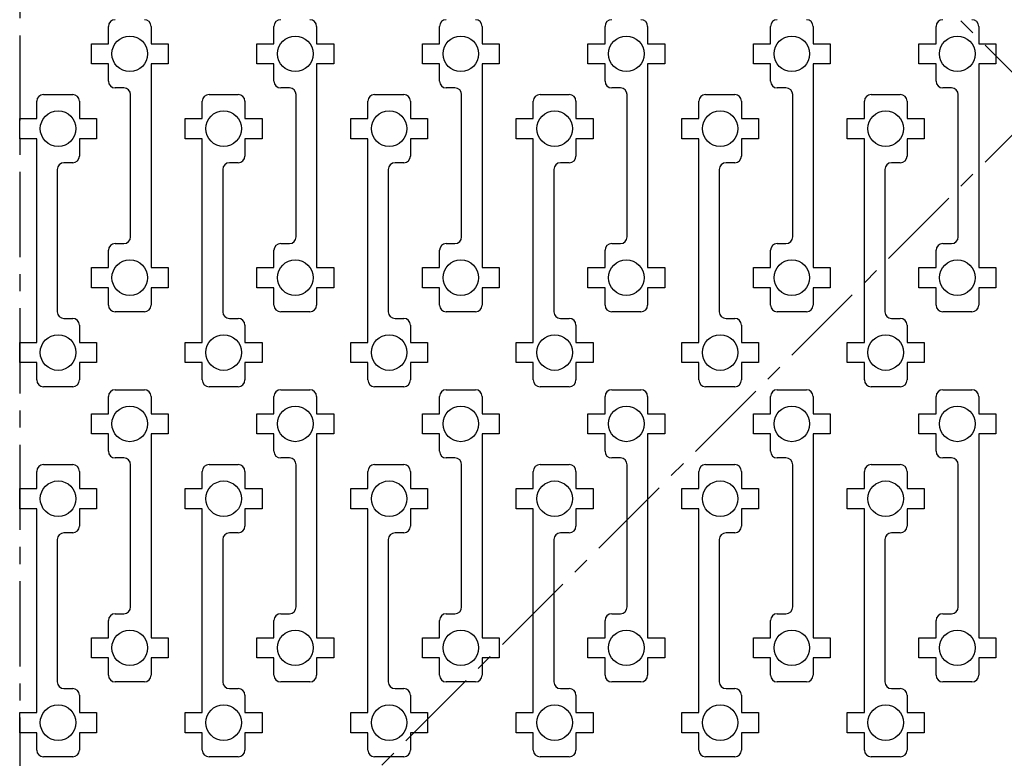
# Model space of a CAD drawing. Header units: inches. Extents: x -6 to 6, y -6.6 to 6.
# Tile 2 of 5: x -6 to -0.2, y -3.8 to 0.5. Entities that reach past the tile are written whole.
import ezdxf

# ---------------------------------------------------------------- set-up
doc = ezdxf.new("R2010")
doc.units = ezdxf.units.IN
doc.header["$MEASUREMENT"] = 0
doc.linetypes.add('CENTERX2', pattern=[0.8, 0.5, -0.1, 0.1, -0.1])

msp = doc.modelspace()

# ---------------------------------------------------------------- linework, layer by layer
at = {"color": 7, "linetype": 'CENTERX2'}
for p, q in [((-6, 6), (-6, -6)), ((-6, 6), (6, -6)), ((-6, -6), (6, 6))]:
    msp.add_line(p, q, dxfattribs=at)
at = {"color": 7, "linetype": 'Continuous', "lineweight": 25}
for p, q in [((-5.48, 0.3509), (-5.48, 0.4525)), ((-5.23, 0.4525), (-5.23, 0.3509)), ((-4.51, 0.3509), (-4.51, 0.4525)), ((-4.26, 0.4525), (-4.26, 0.3509)), ((-3.54, 0.3509), (-3.54, 0.4525)), ((-3.29, 0.4525), (-3.29, 0.3509)), ((-2.57, 0.3509), (-2.57, 0.4525)), ((-2.32, 0.4525), (-2.32, 0.3509)), ((-1.6, 0.3509), (-1.6, 0.4525)), ((-1.35, 0.4525), (-1.35, 0.3509)), ((-0.63, 0.3509), (-0.63, 0.4525)), ((-0.38, 0.4525), (-0.38, 0.3509)), ((-5.58, 0.2328), (-5.58, 0.3509)), ((-5.58, 0.3509), (-5.48, 0.3509)), ((-5.23, 0.3509), (-5.13, 0.3509)), ((-5.13, 0.3509), (-5.13, 0.2328)), ((-4.61, 0.2328), (-4.61, 0.3509)), ((-4.61, 0.3509), (-4.51, 0.3509)), ((-4.26, 0.3509), (-4.16, 0.3509)), ((-4.16, 0.3509), (-4.16, 0.2328)), ((-3.64, 0.2328), (-3.64, 0.3509)), ((-3.64, 0.3509), (-3.54, 0.3509)), ((-3.29, 0.3509), (-3.19, 0.3509)), ((-3.19, 0.3509), (-3.19, 0.2328)), ((-2.67, 0.2328), (-2.67, 0.3509)), ((-2.67, 0.3509), (-2.57, 0.3509)), ((-2.32, 0.3509), (-2.22, 0.3509)), ((-2.22, 0.3509), (-2.22, 0.2328)), ((-1.7, 0.2328), (-1.7, 0.3509)), ((-1.7, 0.3509), (-1.6, 0.3509)), ((-1.35, 0.3509), (-1.25, 0.3509)), ((-1.25, 0.3509), (-1.25, 0.2328)), ((-0.73, 0.2328), (-0.73, 0.3509)), ((-0.73, 0.3509), (-0.63, 0.3509)), ((-0.38, 0.3509), (-0.28, 0.3509)), ((-0.28, 0.3509), (-0.28, 0.2328)), ((-5.48, 0.2328), (-5.58, 0.2328)), ((-5.48, 0.1313), (-5.48, 0.2328)), ((-5.13, 0.2328), (-5.23, 0.2328)), ((-5.23, 0.2328), (-5.23, -0.9621)), ((-4.51, 0.2328), (-4.61, 0.2328)), ((-4.51, 0.1313), (-4.51, 0.2328)), ((-4.16, 0.2328), (-4.26, 0.2328)), ((-4.26, 0.2328), (-4.26, -0.9621)), ((-3.54, 0.2328), (-3.64, 0.2328)), ((-3.54, 0.1313), (-3.54, 0.2328)), ((-3.19, 0.2328), (-3.29, 0.2328)), ((-3.29, 0.2328), (-3.29, -0.9621)), ((-2.57, 0.2328), (-2.67, 0.2328)), ((-2.57, 0.1313), (-2.57, 0.2328)), ((-2.22, 0.2328), (-2.32, 0.2328)), ((-2.32, 0.2328), (-2.32, -0.9621)), ((-1.6, 0.2328), (-1.7, 0.2328)), ((-1.6, 0.1313), (-1.6, 0.2328)), ((-1.25, 0.2328), (-1.35, 0.2328)), ((-1.35, 0.2328), (-1.35, -0.9621)), ((-0.63, 0.2328), (-0.73, 0.2328)), ((-0.63, 0.1313), (-0.63, 0.2328)), ((-0.28, 0.2328), (-0.38, 0.2328)), ((-0.38, 0.2328), (-0.38, -0.9621)), ((-5.3894, 0.0919), (-5.4406, 0.0919)), ((-4.4194, 0.0919), (-4.4706, 0.0919)), ((-3.4494, 0.0919), (-3.5006, 0.0919)), ((-2.4794, 0.0919), (-2.5306, 0.0919)), ((-1.5094, 0.0919), (-1.5606, 0.0919)), ((-0.5394, 0.0919), (-0.5906, 0.0919)), ((-5.9, -0.0879), (-5.9, 0.0136)), ((-5.8606, 0.053), (-5.6894, 0.053)), ((-5.65, 0.0136), (-5.65, -0.0879)), ((-5.35, -0.7817), (-5.35, 0.0525)), ((-4.93, -0.0879), (-4.93, 0.0136)), ((-4.8906, 0.053), (-4.7194, 0.053)), ((-4.68, 0.0136), (-4.68, -0.0879)), ((-4.38, -0.7817), (-4.38, 0.0525)), ((-3.96, -0.0879), (-3.96, 0.0136)), ((-3.9206, 0.053), (-3.7494, 0.053)), ((-3.71, 0.0136), (-3.71, -0.0879)), ((-3.41, -0.7817), (-3.41, 0.0525)), ((-2.99, -0.0879), (-2.99, 0.0136)), ((-2.9506, 0.053), (-2.7794, 0.053)), ((-2.74, 0.0136), (-2.74, -0.0879)), ((-2.44, -0.7817), (-2.44, 0.0525)), ((-2.02, -0.0879), (-2.02, 0.0136)), ((-1.9806, 0.053), (-1.8094, 0.053)), ((-1.77, 0.0136), (-1.77, -0.0879)), ((-1.47, -0.7817), (-1.47, 0.0525)), ((-1.05, -0.0879), (-1.05, 0.0136)), ((-1.0106, 0.053), (-0.8394, 0.053)), ((-0.8, 0.0136), (-0.8, -0.0879)), ((-0.5, -0.7817), (-0.5, 0.0525)), ((-6, -0.2061), (-6, -0.0879)), ((-6, -0.0879), (-5.9, -0.0879)), ((-5.65, -0.0879), (-5.55, -0.0879)), ((-5.55, -0.0879), (-5.55, -0.2061)), ((-5.03, -0.2061), (-5.03, -0.0879)), ((-5.03, -0.0879), (-4.93, -0.0879)), ((-4.68, -0.0879), (-4.58, -0.0879)), ((-4.58, -0.0879), (-4.58, -0.2061)), ((-4.06, -0.2061), (-4.06, -0.0879)), ((-4.06, -0.0879), (-3.96, -0.0879)), ((-3.71, -0.0879), (-3.61, -0.0879)), ((-3.61, -0.0879), (-3.61, -0.2061)), ((-3.09, -0.2061), (-3.09, -0.0879)), ((-3.09, -0.0879), (-2.99, -0.0879)), ((-2.74, -0.0879), (-2.64, -0.0879)), ((-2.64, -0.0879), (-2.64, -0.2061)), ((-2.12, -0.2061), (-2.12, -0.0879)), ((-2.12, -0.0879), (-2.02, -0.0879)), ((-1.77, -0.0879), (-1.67, -0.0879)), ((-1.67, -0.0879), (-1.67, -0.2061)), ((-1.15, -0.2061), (-1.15, -0.0879)), ((-1.15, -0.0879), (-1.05, -0.0879)), ((-0.8, -0.0879), (-0.7, -0.0879)), ((-0.7, -0.0879), (-0.7, -0.2061)), ((-5.9, -0.2061), (-6, -0.2061)), ((-5.9, -1.4009), (-5.9, -0.2061)), ((-5.55, -0.2061), (-5.65, -0.2061)), ((-5.65, -0.2061), (-5.65, -0.3076)), ((-4.93, -0.2061), (-5.03, -0.2061)), ((-4.93, -1.4009), (-4.93, -0.2061)), ((-4.58, -0.2061), (-4.68, -0.2061)), ((-4.68, -0.2061), (-4.68, -0.3076)), ((-3.96, -0.2061), (-4.06, -0.2061)), ((-3.96, -1.4009), (-3.96, -0.2061)), ((-3.61, -0.2061), (-3.71, -0.2061)), ((-3.71, -0.2061), (-3.71, -0.3076)), ((-2.99, -0.2061), (-3.09, -0.2061)), ((-2.99, -1.4009), (-2.99, -0.2061)), ((-2.64, -0.2061), (-2.74, -0.2061)), ((-2.74, -0.2061), (-2.74, -0.3076)), ((-2.02, -0.2061), (-2.12, -0.2061)), ((-2.02, -1.4009), (-2.02, -0.2061)), ((-1.67, -0.2061), (-1.77, -0.2061)), ((-1.77, -0.2061), (-1.77, -0.3076)), ((-1.05, -0.2061), (-1.15, -0.2061)), ((-1.05, -1.4009), (-1.05, -0.2061)), ((-0.7, -0.2061), (-0.8, -0.2061)), ((-0.8, -0.2061), (-0.8, -0.3076)), ((-5.78, -0.3864), (-5.78, -1.2206)), ((-5.6894, -0.347), (-5.7406, -0.347)), ((-4.81, -0.3864), (-4.81, -1.2206)), ((-4.7194, -0.347), (-4.7706, -0.347)), ((-3.84, -0.3864), (-3.84, -1.2206)), ((-3.7494, -0.347), (-3.8006, -0.347)), ((-2.87, -0.3864), (-2.87, -1.2206)), ((-2.7794, -0.347), (-2.8306, -0.347)), ((-1.9, -0.3864), (-1.9, -1.2206)), ((-1.8094, -0.347), (-1.8606, -0.347)), ((-0.93, -0.3864), (-0.93, -1.2206)), ((-0.8394, -0.347), (-0.8906, -0.347)), ((-5.48, -0.9621), (-5.48, -0.8605)), ((-5.4406, -0.8211), (-5.3894, -0.8211)), ((-4.51, -0.9621), (-4.51, -0.8605)), ((-4.4706, -0.8211), (-4.4194, -0.8211)), ((-3.54, -0.9621), (-3.54, -0.8605)), ((-3.5006, -0.8211), (-3.4494, -0.8211)), ((-2.57, -0.9621), (-2.57, -0.8605)), ((-2.5306, -0.8211), (-2.4794, -0.8211)), ((-1.6, -0.9621), (-1.6, -0.8605)), ((-1.5606, -0.8211), (-1.5094, -0.8211)), ((-0.63, -0.9621), (-0.63, -0.8605)), ((-0.5906, -0.8211), (-0.5394, -0.8211)), ((-5.58, -1.0802), (-5.58, -0.9621)), ((-5.58, -0.9621), (-5.48, -0.9621)), ((-5.23, -0.9621), (-5.13, -0.9621)), ((-5.13, -0.9621), (-5.13, -1.0802)), ((-4.61, -1.0802), (-4.61, -0.9621)), ((-4.61, -0.9621), (-4.51, -0.9621)), ((-4.26, -0.9621), (-4.16, -0.9621)), ((-4.16, -0.9621), (-4.16, -1.0802)), ((-3.64, -1.0802), (-3.64, -0.9621)), ((-3.64, -0.9621), (-3.54, -0.9621)), ((-3.29, -0.9621), (-3.19, -0.9621)), ((-3.19, -0.9621), (-3.19, -1.0802)), ((-2.67, -1.0802), (-2.67, -0.9621)), ((-2.67, -0.9621), (-2.57, -0.9621)), ((-2.32, -0.9621), (-2.22, -0.9621)), ((-2.22, -0.9621), (-2.22, -1.0802)), ((-1.7, -1.0802), (-1.7, -0.9621)), ((-1.7, -0.9621), (-1.6, -0.9621)), ((-1.35, -0.9621), (-1.25, -0.9621)), ((-1.25, -0.9621), (-1.25, -1.0802)), ((-0.73, -1.0802), (-0.73, -0.9621)), ((-0.73, -0.9621), (-0.63, -0.9621)), ((-0.38, -0.9621), (-0.28, -0.9621)), ((-0.28, -0.9621), (-0.28, -1.0802)), ((-5.48, -1.0802), (-5.58, -1.0802)), ((-5.48, -1.1817), (-5.48, -1.0802)), ((-5.13, -1.0802), (-5.23, -1.0802)), ((-5.23, -1.0802), (-5.23, -1.1817)), ((-4.51, -1.0802), (-4.61, -1.0802)), ((-4.51, -1.1817), (-4.51, -1.0802)), ((-4.16, -1.0802), (-4.26, -1.0802)), ((-4.26, -1.0802), (-4.26, -1.1817)), ((-3.54, -1.0802), (-3.64, -1.0802)), ((-3.54, -1.1817), (-3.54, -1.0802)), ((-3.19, -1.0802), (-3.29, -1.0802)), ((-3.29, -1.0802), (-3.29, -1.1817)), ((-2.57, -1.0802), (-2.67, -1.0802)), ((-2.57, -1.1817), (-2.57, -1.0802)), ((-2.22, -1.0802), (-2.32, -1.0802)), ((-2.32, -1.0802), (-2.32, -1.1817)), ((-1.6, -1.0802), (-1.7, -1.0802)), ((-1.6, -1.1817), (-1.6, -1.0802)), ((-1.25, -1.0802), (-1.35, -1.0802)), ((-1.35, -1.0802), (-1.35, -1.1817)), ((-0.63, -1.0802), (-0.73, -1.0802)), ((-0.63, -1.1817), (-0.63, -1.0802)), ((-0.28, -1.0802), (-0.38, -1.0802)), ((-0.38, -1.0802), (-0.38, -1.1817)), ((-5.7406, -1.26), (-5.6894, -1.26)), ((-5.2694, -1.2211), (-5.4406, -1.2211)), ((-4.7706, -1.26), (-4.7194, -1.26)), ((-4.2994, -1.2211), (-4.4706, -1.2211)), ((-3.8006, -1.26), (-3.7494, -1.26)), ((-3.3294, -1.2211), (-3.5006, -1.2211)), ((-2.8306, -1.26), (-2.7794, -1.26)), ((-2.3594, -1.2211), (-2.5306, -1.2211)), ((-1.8606, -1.26), (-1.8094, -1.26)), ((-1.3894, -1.2211), (-1.5606, -1.2211)), ((-0.8906, -1.26), (-0.8394, -1.26)), ((-0.4194, -1.2211), (-0.5906, -1.2211)), ((-5.65, -1.2994), (-5.65, -1.4009)), ((-4.68, -1.2994), (-4.68, -1.4009)), ((-3.71, -1.2994), (-3.71, -1.4009)), ((-2.74, -1.2994), (-2.74, -1.4009)), ((-1.77, -1.2994), (-1.77, -1.4009)), ((-0.8, -1.2994), (-0.8, -1.4009)), ((-6, -1.5191), (-6, -1.4009)), ((-6, -1.4009), (-5.9, -1.4009)), ((-5.65, -1.4009), (-5.55, -1.4009)), ((-5.55, -1.4009), (-5.55, -1.5191)), ((-5.03, -1.5191), (-5.03, -1.4009)), ((-5.03, -1.4009), (-4.93, -1.4009)), ((-4.68, -1.4009), (-4.58, -1.4009)), ((-4.58, -1.4009), (-4.58, -1.5191)), ((-4.06, -1.5191), (-4.06, -1.4009)), ((-4.06, -1.4009), (-3.96, -1.4009)), ((-3.71, -1.4009), (-3.61, -1.4009)), ((-3.61, -1.4009), (-3.61, -1.5191)), ((-3.09, -1.5191), (-3.09, -1.4009)), ((-3.09, -1.4009), (-2.99, -1.4009)), ((-2.74, -1.4009), (-2.64, -1.4009)), ((-2.64, -1.4009), (-2.64, -1.5191)), ((-2.12, -1.5191), (-2.12, -1.4009)), ((-2.12, -1.4009), (-2.02, -1.4009)), ((-1.77, -1.4009), (-1.67, -1.4009)), ((-1.67, -1.4009), (-1.67, -1.5191)), ((-1.15, -1.5191), (-1.15, -1.4009)), ((-1.15, -1.4009), (-1.05, -1.4009)), ((-0.8, -1.4009), (-0.7, -1.4009)), ((-0.7, -1.4009), (-0.7, -1.5191)), ((-5.9, -1.5191), (-6, -1.5191)), ((-5.9, -1.6206), (-5.9, -1.5191)), ((-5.55, -1.5191), (-5.65, -1.5191)), ((-5.65, -1.5191), (-5.65, -1.6206)), ((-4.93, -1.5191), (-5.03, -1.5191)), ((-4.93, -1.6206), (-4.93, -1.5191)), ((-4.58, -1.5191), (-4.68, -1.5191)), ((-4.68, -1.5191), (-4.68, -1.6206)), ((-3.96, -1.5191), (-4.06, -1.5191)), ((-3.96, -1.6206), (-3.96, -1.5191)), ((-3.61, -1.5191), (-3.71, -1.5191)), ((-3.71, -1.5191), (-3.71, -1.6206)), ((-2.99, -1.5191), (-3.09, -1.5191)), ((-2.99, -1.6206), (-2.99, -1.5191)), ((-2.64, -1.5191), (-2.74, -1.5191)), ((-2.74, -1.5191), (-2.74, -1.6206)), ((-2.02, -1.5191), (-2.12, -1.5191)), ((-2.02, -1.6206), (-2.02, -1.5191)), ((-1.67, -1.5191), (-1.77, -1.5191)), ((-1.77, -1.5191), (-1.77, -1.6206)), ((-1.05, -1.5191), (-1.15, -1.5191)), ((-1.05, -1.6206), (-1.05, -1.5191)), ((-0.7, -1.5191), (-0.8, -1.5191)), ((-0.8, -1.5191), (-0.8, -1.6206)), ((-5.6894, -1.66), (-5.8606, -1.66)), ((-4.7194, -1.66), (-4.8906, -1.66)), ((-3.7494, -1.66), (-3.9206, -1.66)), ((-2.7794, -1.66), (-2.9506, -1.66)), ((-1.8094, -1.66), (-1.9806, -1.66)), ((-0.8394, -1.66), (-1.0106, -1.66)), ((-5.48, -1.8191), (-5.48, -1.7175)), ((-5.4406, -1.6781), (-5.2694, -1.6781)), ((-5.23, -1.7175), (-5.23, -1.8191)), ((-4.51, -1.8191), (-4.51, -1.7175)), ((-4.4706, -1.6781), (-4.2994, -1.6781)), ((-4.26, -1.7175), (-4.26, -1.8191)), ((-3.54, -1.8191), (-3.54, -1.7175)), ((-3.5006, -1.6781), (-3.3294, -1.6781)), ((-3.29, -1.7175), (-3.29, -1.8191)), ((-2.57, -1.8191), (-2.57, -1.7175)), ((-2.5306, -1.6781), (-2.3594, -1.6781)), ((-2.32, -1.7175), (-2.32, -1.8191)), ((-1.6, -1.8191), (-1.6, -1.7175)), ((-1.5606, -1.6781), (-1.3894, -1.6781)), ((-1.35, -1.7175), (-1.35, -1.8191)), ((-0.63, -1.8191), (-0.63, -1.7175)), ((-0.5906, -1.6781), (-0.4194, -1.6781)), ((-0.38, -1.7175), (-0.38, -1.8191)), ((-5.58, -1.9372), (-5.58, -1.8191)), ((-5.58, -1.8191), (-5.48, -1.8191)), ((-5.23, -1.8191), (-5.13, -1.8191)), ((-5.13, -1.8191), (-5.13, -1.9372)), ((-4.61, -1.9372), (-4.61, -1.8191)), ((-4.61, -1.8191), (-4.51, -1.8191)), ((-4.26, -1.8191), (-4.16, -1.8191)), ((-4.16, -1.8191), (-4.16, -1.9372)), ((-3.64, -1.9372), (-3.64, -1.8191)), ((-3.64, -1.8191), (-3.54, -1.8191)), ((-3.29, -1.8191), (-3.19, -1.8191)), ((-3.19, -1.8191), (-3.19, -1.9372)), ((-2.67, -1.9372), (-2.67, -1.8191)), ((-2.67, -1.8191), (-2.57, -1.8191)), ((-2.32, -1.8191), (-2.22, -1.8191)), ((-2.22, -1.8191), (-2.22, -1.9372)), ((-1.7, -1.9372), (-1.7, -1.8191)), ((-1.7, -1.8191), (-1.6, -1.8191)), ((-1.35, -1.8191), (-1.25, -1.8191)), ((-1.25, -1.8191), (-1.25, -1.9372)), ((-0.73, -1.9372), (-0.73, -1.8191)), ((-0.73, -1.8191), (-0.63, -1.8191)), ((-0.38, -1.8191), (-0.28, -1.8191)), ((-0.28, -1.8191), (-0.28, -1.9372)), ((-5.48, -1.9372), (-5.58, -1.9372)), ((-5.48, -2.0387), (-5.48, -1.9372)), ((-5.13, -1.9372), (-5.23, -1.9372)), ((-5.23, -1.9372), (-5.23, -3.1321)), ((-4.51, -1.9372), (-4.61, -1.9372)), ((-4.51, -2.0387), (-4.51, -1.9372)), ((-4.16, -1.9372), (-4.26, -1.9372)), ((-4.26, -1.9372), (-4.26, -3.1321)), ((-3.54, -1.9372), (-3.64, -1.9372)), ((-3.54, -2.0387), (-3.54, -1.9372)), ((-3.19, -1.9372), (-3.29, -1.9372)), ((-3.29, -1.9372), (-3.29, -3.1321)), ((-2.57, -1.9372), (-2.67, -1.9372)), ((-2.57, -2.0387), (-2.57, -1.9372)), ((-2.22, -1.9372), (-2.32, -1.9372)), ((-2.32, -1.9372), (-2.32, -3.1321)), ((-1.6, -1.9372), (-1.7, -1.9372)), ((-1.6, -2.0387), (-1.6, -1.9372)), ((-1.25, -1.9372), (-1.35, -1.9372)), ((-1.35, -1.9372), (-1.35, -3.1321)), ((-0.63, -1.9372), (-0.73, -1.9372)), ((-0.63, -2.0387), (-0.63, -1.9372)), ((-0.28, -1.9372), (-0.38, -1.9372)), ((-0.38, -1.9372), (-0.38, -3.1321)), ((-5.8606, -2.117), (-5.6894, -2.117)), ((-5.3894, -2.0781), (-5.4406, -2.0781)), ((-5.35, -2.9517), (-5.35, -2.1175)), ((-4.8906, -2.117), (-4.7194, -2.117)), ((-4.4194, -2.0781), (-4.4706, -2.0781)), ((-4.38, -2.9517), (-4.38, -2.1175)), ((-3.9206, -2.117), (-3.7494, -2.117)), ((-3.4494, -2.0781), (-3.5006, -2.0781)), ((-3.41, -2.9517), (-3.41, -2.1175)), ((-2.9506, -2.117), (-2.7794, -2.117)), ((-2.4794, -2.0781), (-2.5306, -2.0781)), ((-2.44, -2.9517), (-2.44, -2.1175)), ((-1.9806, -2.117), (-1.8094, -2.117)), ((-1.5094, -2.0781), (-1.5606, -2.0781)), ((-1.47, -2.9517), (-1.47, -2.1175)), ((-1.0106, -2.117), (-0.8394, -2.117)), ((-0.5394, -2.0781), (-0.5906, -2.0781)), ((-0.5, -2.9517), (-0.5, -2.1175)), ((-5.9, -2.2579), (-5.9, -2.1564)), ((-5.65, -2.1564), (-5.65, -2.2579)), ((-4.93, -2.2579), (-4.93, -2.1564)), ((-4.68, -2.1564), (-4.68, -2.2579)), ((-3.96, -2.2579), (-3.96, -2.1564)), ((-3.71, -2.1564), (-3.71, -2.2579)), ((-2.99, -2.2579), (-2.99, -2.1564)), ((-2.74, -2.1564), (-2.74, -2.2579)), ((-2.02, -2.2579), (-2.02, -2.1564)), ((-1.77, -2.1564), (-1.77, -2.2579)), ((-1.05, -2.2579), (-1.05, -2.1564)), ((-0.8, -2.1564), (-0.8, -2.2579)), ((-6, -2.3761), (-6, -2.2579)), ((-6, -2.2579), (-5.9, -2.2579)), ((-5.65, -2.2579), (-5.55, -2.2579)), ((-5.55, -2.2579), (-5.55, -2.3761)), ((-5.03, -2.3761), (-5.03, -2.2579)), ((-5.03, -2.2579), (-4.93, -2.2579)), ((-4.68, -2.2579), (-4.58, -2.2579)), ((-4.58, -2.2579), (-4.58, -2.3761)), ((-4.06, -2.3761), (-4.06, -2.2579)), ((-4.06, -2.2579), (-3.96, -2.2579)), ((-3.71, -2.2579), (-3.61, -2.2579)), ((-3.61, -2.2579), (-3.61, -2.3761)), ((-3.09, -2.3761), (-3.09, -2.2579)), ((-3.09, -2.2579), (-2.99, -2.2579)), ((-2.74, -2.2579), (-2.64, -2.2579)), ((-2.64, -2.2579), (-2.64, -2.3761)), ((-2.12, -2.3761), (-2.12, -2.2579)), ((-2.12, -2.2579), (-2.02, -2.2579)), ((-1.77, -2.2579), (-1.67, -2.2579)), ((-1.67, -2.2579), (-1.67, -2.3761)), ((-1.15, -2.3761), (-1.15, -2.2579)), ((-1.15, -2.2579), (-1.05, -2.2579)), ((-0.8, -2.2579), (-0.7, -2.2579)), ((-0.7, -2.2579), (-0.7, -2.3761)), ((-5.9, -2.3761), (-6, -2.3761)), ((-5.9, -3.5709), (-5.9, -2.3761)), ((-5.55, -2.3761), (-5.65, -2.3761)), ((-5.65, -2.3761), (-5.65, -2.4776)), ((-4.93, -2.3761), (-5.03, -2.3761)), ((-4.93, -3.5709), (-4.93, -2.3761)), ((-4.58, -2.3761), (-4.68, -2.3761)), ((-4.68, -2.3761), (-4.68, -2.4776)), ((-3.96, -2.3761), (-4.06, -2.3761)), ((-3.96, -3.5709), (-3.96, -2.3761)), ((-3.61, -2.3761), (-3.71, -2.3761)), ((-3.71, -2.3761), (-3.71, -2.4776)), ((-2.99, -2.3761), (-3.09, -2.3761)), ((-2.99, -3.5709), (-2.99, -2.3761)), ((-2.64, -2.3761), (-2.74, -2.3761)), ((-2.74, -2.3761), (-2.74, -2.4776)), ((-2.02, -2.3761), (-2.12, -2.3761)), ((-2.02, -3.5709), (-2.02, -2.3761)), ((-1.67, -2.3761), (-1.77, -2.3761)), ((-1.77, -2.3761), (-1.77, -2.4776)), ((-1.05, -2.3761), (-1.15, -2.3761)), ((-1.05, -3.5709), (-1.05, -2.3761)), ((-0.7, -2.3761), (-0.8, -2.3761)), ((-0.8, -2.3761), (-0.8, -2.4776)), ((-5.6894, -2.517), (-5.7406, -2.517)), ((-4.7194, -2.517), (-4.7706, -2.517)), ((-3.7494, -2.517), (-3.8006, -2.517)), ((-2.7794, -2.517), (-2.8306, -2.517)), ((-1.8094, -2.517), (-1.8606, -2.517)), ((-0.8394, -2.517), (-0.8906, -2.517)), ((-5.78, -2.5564), (-5.78, -3.3906)), ((-4.81, -2.5564), (-4.81, -3.3906)), ((-3.84, -2.5564), (-3.84, -3.3906)), ((-2.87, -2.5564), (-2.87, -3.3906)), ((-1.9, -2.5564), (-1.9, -3.3906)), ((-0.93, -2.5564), (-0.93, -3.3906)), ((-5.4406, -2.9911), (-5.3894, -2.9911)), ((-4.4706, -2.9911), (-4.4194, -2.9911)), ((-3.5006, -2.9911), (-3.4494, -2.9911)), ((-2.5306, -2.9911), (-2.4794, -2.9911)), ((-1.5606, -2.9911), (-1.5094, -2.9911)), ((-0.5906, -2.9911), (-0.5394, -2.9911)), ((-5.48, -3.1321), (-5.48, -3.0305)), ((-4.51, -3.1321), (-4.51, -3.0305)), ((-3.54, -3.1321), (-3.54, -3.0305)), ((-2.57, -3.1321), (-2.57, -3.0305)), ((-1.6, -3.1321), (-1.6, -3.0305)), ((-0.63, -3.1321), (-0.63, -3.0305)), ((-5.58, -3.2502), (-5.58, -3.1321)), ((-5.58, -3.1321), (-5.48, -3.1321)), ((-5.23, -3.1321), (-5.13, -3.1321)), ((-5.13, -3.1321), (-5.13, -3.2502)), ((-4.61, -3.2502), (-4.61, -3.1321)), ((-4.61, -3.1321), (-4.51, -3.1321)), ((-4.26, -3.1321), (-4.16, -3.1321)), ((-4.16, -3.1321), (-4.16, -3.2502)), ((-3.64, -3.2502), (-3.64, -3.1321)), ((-3.64, -3.1321), (-3.54, -3.1321)), ((-3.29, -3.1321), (-3.19, -3.1321)), ((-3.19, -3.1321), (-3.19, -3.2502)), ((-2.67, -3.2502), (-2.67, -3.1321)), ((-2.67, -3.1321), (-2.57, -3.1321)), ((-2.32, -3.1321), (-2.22, -3.1321)), ((-2.22, -3.1321), (-2.22, -3.2502)), ((-1.7, -3.2502), (-1.7, -3.1321)), ((-1.7, -3.1321), (-1.6, -3.1321)), ((-1.35, -3.1321), (-1.25, -3.1321)), ((-1.25, -3.1321), (-1.25, -3.2502)), ((-0.73, -3.2502), (-0.73, -3.1321)), ((-0.73, -3.1321), (-0.63, -3.1321)), ((-0.38, -3.1321), (-0.28, -3.1321)), ((-0.28, -3.1321), (-0.28, -3.2502)), ((-5.48, -3.2502), (-5.58, -3.2502)), ((-5.48, -3.3517), (-5.48, -3.2502)), ((-5.13, -3.2502), (-5.23, -3.2502)), ((-5.23, -3.2502), (-5.23, -3.3517)), ((-4.51, -3.2502), (-4.61, -3.2502)), ((-4.51, -3.3517), (-4.51, -3.2502)), ((-4.16, -3.2502), (-4.26, -3.2502)), ((-4.26, -3.2502), (-4.26, -3.3517)), ((-3.54, -3.2502), (-3.64, -3.2502)), ((-3.54, -3.3517), (-3.54, -3.2502)), ((-3.19, -3.2502), (-3.29, -3.2502)), ((-3.29, -3.2502), (-3.29, -3.3517)), ((-2.57, -3.2502), (-2.67, -3.2502)), ((-2.57, -3.3517), (-2.57, -3.2502)), ((-2.22, -3.2502), (-2.32, -3.2502)), ((-2.32, -3.2502), (-2.32, -3.3517)), ((-1.6, -3.2502), (-1.7, -3.2502)), ((-1.6, -3.3517), (-1.6, -3.2502)), ((-1.25, -3.2502), (-1.35, -3.2502)), ((-1.35, -3.2502), (-1.35, -3.3517)), ((-0.63, -3.2502), (-0.73, -3.2502)), ((-0.63, -3.3517), (-0.63, -3.2502)), ((-0.28, -3.2502), (-0.38, -3.2502)), ((-0.38, -3.2502), (-0.38, -3.3517)), ((-5.2694, -3.3911), (-5.4406, -3.3911)), ((-4.2994, -3.3911), (-4.4706, -3.3911)), ((-3.3294, -3.3911), (-3.5006, -3.3911)), ((-2.3594, -3.3911), (-2.5306, -3.3911)), ((-1.3894, -3.3911), (-1.5606, -3.3911)), ((-0.4194, -3.3911), (-0.5906, -3.3911)), ((-5.7406, -3.43), (-5.6894, -3.43)), ((-4.7706, -3.43), (-4.7194, -3.43)), ((-3.8006, -3.43), (-3.7494, -3.43)), ((-2.8306, -3.43), (-2.7794, -3.43)), ((-1.8606, -3.43), (-1.8094, -3.43)), ((-0.8906, -3.43), (-0.8394, -3.43)), ((-5.65, -3.4694), (-5.65, -3.5709)), ((-4.68, -3.4694), (-4.68, -3.5709)), ((-3.71, -3.4694), (-3.71, -3.5709)), ((-2.74, -3.4694), (-2.74, -3.5709)), ((-1.77, -3.4694), (-1.77, -3.5709)), ((-0.8, -3.4694), (-0.8, -3.5709)), ((-6, -3.6891), (-6, -3.5709)), ((-6, -3.5709), (-5.9, -3.5709)), ((-5.65, -3.5709), (-5.55, -3.5709)), ((-5.55, -3.5709), (-5.55, -3.6891)), ((-5.03, -3.6891), (-5.03, -3.5709)), ((-5.03, -3.5709), (-4.93, -3.5709)), ((-4.68, -3.5709), (-4.58, -3.5709)), ((-4.58, -3.5709), (-4.58, -3.6891)), ((-4.06, -3.6891), (-4.06, -3.5709)), ((-4.06, -3.5709), (-3.96, -3.5709)), ((-3.71, -3.5709), (-3.61, -3.5709)), ((-3.61, -3.5709), (-3.61, -3.6891)), ((-3.09, -3.6891), (-3.09, -3.5709)), ((-3.09, -3.5709), (-2.99, -3.5709)), ((-2.74, -3.5709), (-2.64, -3.5709)), ((-2.64, -3.5709), (-2.64, -3.6891)), ((-2.12, -3.6891), (-2.12, -3.5709)), ((-2.12, -3.5709), (-2.02, -3.5709)), ((-1.77, -3.5709), (-1.67, -3.5709)), ((-1.67, -3.5709), (-1.67, -3.6891)), ((-1.15, -3.6891), (-1.15, -3.5709)), ((-1.15, -3.5709), (-1.05, -3.5709)), ((-0.8, -3.5709), (-0.7, -3.5709)), ((-0.7, -3.5709), (-0.7, -3.6891)), ((-5.9, -3.6891), (-6, -3.6891)), ((-5.9, -3.7906), (-5.9, -3.6891)), ((-5.55, -3.6891), (-5.65, -3.6891)), ((-5.65, -3.6891), (-5.65, -3.7906)), ((-4.93, -3.6891), (-5.03, -3.6891)), ((-4.93, -3.7906), (-4.93, -3.6891)), ((-4.58, -3.6891), (-4.68, -3.6891)), ((-4.68, -3.6891), (-4.68, -3.7906)), ((-3.96, -3.6891), (-4.06, -3.6891)), ((-3.96, -3.7906), (-3.96, -3.6891)), ((-3.61, -3.6891), (-3.71, -3.6891)), ((-3.71, -3.6891), (-3.71, -3.7906)), ((-2.99, -3.6891), (-3.09, -3.6891)), ((-2.99, -3.7906), (-2.99, -3.6891)), ((-2.64, -3.6891), (-2.74, -3.6891)), ((-2.74, -3.6891), (-2.74, -3.7906)), ((-2.02, -3.6891), (-2.12, -3.6891)), ((-2.02, -3.7906), (-2.02, -3.6891)), ((-1.67, -3.6891), (-1.77, -3.6891)), ((-1.77, -3.6891), (-1.77, -3.7906)), ((-1.05, -3.6891), (-1.15, -3.6891)), ((-1.05, -3.7906), (-1.05, -3.6891)), ((-0.7, -3.6891), (-0.8, -3.6891)), ((-0.8, -3.6891), (-0.8, -3.7906)), ((-5.6894, -3.83), (-5.8606, -3.83)), ((-4.7194, -3.83), (-4.8906, -3.83)), ((-3.7494, -3.83), (-3.9206, -3.83)), ((-2.7794, -3.83), (-2.9506, -3.83)), ((-1.8094, -3.83), (-1.9806, -3.83)), ((-0.8394, -3.83), (-1.0106, -3.83))]:
    msp.add_line(p, q, dxfattribs=at)
for centre in [(-5.355, 0.2919), (-4.385, 0.2919), (-3.415, 0.2919), (-2.445, 0.2919), (-1.475, 0.2919), (-0.505, 0.2919), (-5.775, -0.147), (-4.805, -0.147), (-3.835, -0.147), (-2.865, -0.147), (-1.895, -0.147), (-0.925, -0.147), (-5.355, -1.0211), (-4.385, -1.0211), (-3.415, -1.0211), (-2.445, -1.0211), (-1.475, -1.0211), (-0.505, -1.0211), (-5.775, -1.46), (-4.805, -1.46), (-3.835, -1.46), (-2.865, -1.46), (-1.895, -1.46), (-0.925, -1.46), (-5.355, -1.8781), (-4.385, -1.8781), (-3.415, -1.8781), (-2.445, -1.8781), (-1.475, -1.8781), (-0.505, -1.8781), (-5.775, -2.317), (-4.805, -2.317), (-3.835, -2.317), (-2.865, -2.317), (-1.895, -2.317), (-0.925, -2.317), (-5.355, -3.1911), (-4.385, -3.1911), (-3.415, -3.1911), (-2.445, -3.1911), (-1.475, -3.1911), (-0.505, -3.1911), (-5.775, -3.63), (-4.805, -3.63), (-3.835, -3.63), (-2.865, -3.63), (-1.895, -3.63), (-0.925, -3.63)]:
    msp.add_circle(centre, 0.1043, dxfattribs=at)
for centre, start, end in [((-5.4406, 0.4525), 90, 180), ((-5.2694, 0.4525), 0, 90), ((-4.4706, 0.4525), 90, 180), ((-4.2994, 0.4525), 0, 90), ((-3.5006, 0.4525), 90, 180), ((-3.3294, 0.4525), 0, 90), ((-2.5306, 0.4525), 90, 180), ((-2.3594, 0.4525), 0, 90), ((-1.5606, 0.4525), 90, 180), ((-1.3894, 0.4525), 0, 90), ((-0.5906, 0.4525), 90, 180), ((-0.4194, 0.4525), 0, 90), ((-5.4406, 0.1313), 180, 270), ((-4.4706, 0.1313), 180, 270), ((-3.5006, 0.1313), 180, 270), ((-2.5306, 0.1313), 180, 270), ((-1.5606, 0.1313), 180, 270), ((-0.5906, 0.1313), 180, 270), ((-5.3894, 0.0525), 0, 90), ((-4.4194, 0.0525), 360, 90), ((-3.4494, 0.0525), 0, 90), ((-2.4794, 0.0525), 0, 90), ((-1.5094, 0.0525), 0, 90), ((-0.5394, 0.0525), 0, 90), ((-5.8606, 0.0136), 90, 180), ((-5.6894, 0.0136), 0, 90), ((-4.8906, 0.0136), 90, 180), ((-4.7194, 0.0136), 0, 90), ((-3.9206, 0.0136), 90, 180), ((-3.7494, 0.0136), 0, 90), ((-2.9506, 0.0136), 90, 180), ((-2.7794, 0.0136), 0, 90), ((-1.9806, 0.0136), 90, 180), ((-1.8094, 0.0136), 0, 90), ((-1.0106, 0.0136), 90, 180), ((-0.8394, 0.0136), 0, 90), ((-5.6894, -0.3076), 270, 0), ((-4.7194, -0.3076), 270, 0), ((-3.7494, -0.3076), 270, 0), ((-2.7794, -0.3076), 270, 0), ((-1.8094, -0.3076), 270, 0), ((-0.8394, -0.3076), 270, 0), ((-5.7406, -0.3864), 90, 180), ((-4.7706, -0.3864), 90, 180), ((-3.8006, -0.3864), 90, 180), ((-2.8306, -0.3864), 90, 180), ((-1.8606, -0.3864), 90, 180), ((-0.8906, -0.3864), 90, 180), ((-5.3894, -0.7817), 270, 0), ((-4.4194, -0.7817), 270, 0), ((-3.4494, -0.7817), 270, 0), ((-2.4794, -0.7817), 270, 0), ((-1.5094, -0.7817), 270, 0), ((-0.5394, -0.7817), 270, 0), ((-5.4406, -0.8605), 90, 180), ((-4.4706, -0.8605), 90, 180), ((-3.5006, -0.8605), 90, 180), ((-2.5306, -0.8605), 90, 180), ((-1.5606, -0.8605), 90, 180), ((-0.5906, -0.8605), 90, 180), ((-5.4406, -1.1817), 180, 270), ((-5.2694, -1.1817), 270, 0), ((-4.4706, -1.1817), 180, 270), ((-4.2994, -1.1817), 270, 0), ((-3.5006, -1.1817), 180, 270), ((-3.3294, -1.1817), 270, 0), ((-2.5306, -1.1817), 180, 270), ((-2.3594, -1.1817), 270, 0), ((-1.5606, -1.1817), 180, 270), ((-1.3894, -1.1817), 270, 0), ((-0.5906, -1.1817), 180, 270), ((-0.4194, -1.1817), 270, 0), ((-5.7406, -1.2206), 180, 270), ((-5.6894, -1.2994), 0, 90), ((-4.7706, -1.2206), 180, 270), ((-4.7194, -1.2994), 0, 90), ((-3.8006, -1.2206), 180, 270), ((-3.7494, -1.2994), 0, 90), ((-2.8306, -1.2206), 180, 270), ((-2.7794, -1.2994), 0, 90), ((-1.8606, -1.2206), 180, 270), ((-1.8094, -1.2994), 0, 90), ((-0.8906, -1.2206), 180, 270), ((-0.8394, -1.2994), 0, 90), ((-5.8606, -1.6206), 180, 270), ((-5.6894, -1.6206), 270, 0), ((-4.8906, -1.6206), 180, 270), ((-4.7194, -1.6206), 270, 0), ((-3.9206, -1.6206), 180, 270), ((-3.7494, -1.6206), 270, 0), ((-2.9506, -1.6206), 180, 270), ((-2.7794, -1.6206), 270, 0), ((-1.9806, -1.6206), 180, 270), ((-1.8094, -1.6206), 270, 0), ((-1.0106, -1.6206), 180, 270), ((-0.8394, -1.6206), 270, 0), ((-5.4406, -1.7175), 90, 180), ((-5.2694, -1.7175), 0, 90), ((-4.4706, -1.7175), 90, 180), ((-4.2994, -1.7175), 0, 90), ((-3.5006, -1.7175), 90, 180), ((-3.3294, -1.7175), 0, 90), ((-2.5306, -1.7175), 90, 180), ((-2.3594, -1.7175), 0, 90), ((-1.5606, -1.7175), 90, 180), ((-1.3894, -1.7175), 0, 90), ((-0.5906, -1.7175), 90, 180), ((-0.4194, -1.7175), 0, 90), ((-5.4406, -2.0387), 180, 270), ((-4.4706, -2.0387), 180, 270), ((-3.5006, -2.0387), 180, 270), ((-2.5306, -2.0387), 180, 270), ((-1.5606, -2.0387), 180, 270), ((-0.5906, -2.0387), 180, 270), ((-5.8606, -2.1564), 90, 180), ((-5.6894, -2.1564), 0, 90), ((-5.3894, -2.1175), 0, 90), ((-4.8906, -2.1564), 90, 180), ((-4.7194, -2.1564), 0, 90), ((-4.4194, -2.1175), 360, 90), ((-3.9206, -2.1564), 90, 180), ((-3.7494, -2.1564), 0, 90), ((-3.4494, -2.1175), 0, 90), ((-2.9506, -2.1564), 90, 180), ((-2.7794, -2.1564), 0, 90), ((-2.4794, -2.1175), 0, 90), ((-1.9806, -2.1564), 90, 180), ((-1.8094, -2.1564), 0, 90), ((-1.5094, -2.1175), 0, 90), ((-1.0106, -2.1564), 90, 180), ((-0.8394, -2.1564), 0, 90), ((-0.5394, -2.1175), 0, 90), ((-5.6894, -2.4776), 270, 0), ((-4.7194, -2.4776), 270, 0), ((-3.7494, -2.4776), 270, 0), ((-2.7794, -2.4776), 270, 0), ((-1.8094, -2.4776), 270, 0), ((-0.8394, -2.4776), 270, 0), ((-5.7406, -2.5564), 90, 180), ((-4.7706, -2.5564), 90, 180), ((-3.8006, -2.5564), 90, 180), ((-2.8306, -2.5564), 90, 180), ((-1.8606, -2.5564), 90, 180), ((-0.8906, -2.5564), 90, 180), ((-5.4406, -3.0305), 90, 180), ((-5.3894, -2.9517), 270, 0), ((-4.4706, -3.0305), 90, 180), ((-4.4194, -2.9517), 270, 0), ((-3.5006, -3.0305), 90, 180), ((-3.4494, -2.9517), 270, 0), ((-2.5306, -3.0305), 90, 180), ((-2.4794, -2.9517), 270, 0), ((-1.5606, -3.0305), 90, 180), ((-1.5094, -2.9517), 270, 0), ((-0.5906, -3.0305), 90, 180), ((-0.5394, -2.9517), 270, 0), ((-5.7406, -3.3906), 180, 270), ((-5.4406, -3.3517), 180, 270), ((-5.2694, -3.3517), 270, 0), ((-4.7706, -3.3906), 180, 270), ((-4.4706, -3.3517), 180, 270), ((-4.2994, -3.3517), 270, 360), ((-3.8006, -3.3906), 180, 270), ((-3.5006, -3.3517), 180, 270), ((-3.3294, -3.3517), 270, 0), ((-2.8306, -3.3906), 180, 270), ((-2.5306, -3.3517), 180, 270), ((-2.3594, -3.3517), 270, 360), ((-1.8606, -3.3906), 180, 270), ((-1.5606, -3.3517), 180, 270), ((-1.3894, -3.3517), 270, 360), ((-0.8906, -3.3906), 180, 270), ((-0.5906, -3.3517), 180, 270), ((-0.4194, -3.3517), 270, 360), ((-5.6894, -3.4694), 0, 90), ((-4.7194, -3.4694), 0, 90), ((-3.7494, -3.4694), 0, 90), ((-2.7794, -3.4694), 0, 90), ((-1.8094, -3.4694), 0, 90), ((-0.8394, -3.4694), 0, 90), ((-5.8606, -3.7906), 180, 270), ((-5.6894, -3.7906), 270, 0), ((-4.8906, -3.7906), 180, 270), ((-4.7194, -3.7906), 270, 0), ((-3.9206, -3.7906), 180, 270), ((-3.7494, -3.7906), 270, 0), ((-2.9506, -3.7906), 180, 270), ((-2.7794, -3.7906), 270, 0), ((-1.9806, -3.7906), 180, 270), ((-1.8094, -3.7906), 270, 0), ((-1.0106, -3.7906), 180, 270), ((-0.8394, -3.7906), 270, 0)]:
    msp.add_arc(centre, 0.0394, start, end, dxfattribs=at)

doc.saveas('drawing.dxf')
